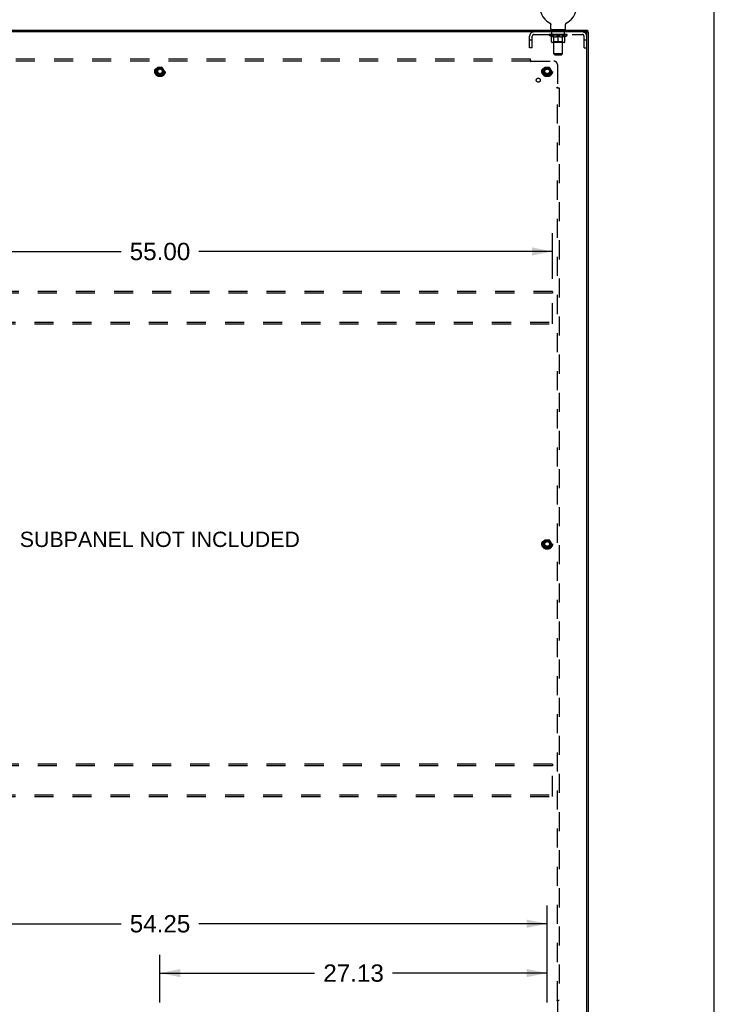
# Model space of a CAD drawing. Header units: inches. Extents: x 0 to 243, y 0 to 157.
# Tile 21 of 22: x 194 to 243, y 53 to 122. Entities that reach past the tile are written whole.
import ezdxf

# ---------------------------------------------------------------- set-up
doc = ezdxf.new("R2010")
doc.units = ezdxf.units.IN
doc.header["$LTSCALE"] = 13.357143
doc.header["$MEASUREMENT"] = 0
doc.linetypes.add('HIDDEN', pattern=[0.2, 0.1, -0.1])
doc.layers.get('0').update_dxf_attribs({"linetype": 'CONTINUOUS'})
for name, color, linetype in [('02___PRT_ALL_AXES', 7, 'CONTINUOUS'), ('DEFAULT_2', 8, 'HIDDEN'), ('DIMENSIONS', 7, 'CONTINUOUS')]:
    doc.layers.add(name, color=color, linetype=linetype)
doc.styles.get("Standard").update_dxf_attribs({"font": 'arial.ttf'})
doc.dimstyles.new('DIMSTYLE_1', dxfattribs={"dimtxt": 1.214286, "dimasz": 1.428571, "dimexe": 0.09, "dimexo": 0.07, "dimgap": 0.0425, "dimtad": 0, "dimtih": 1, "dimtoh": 1, "dimzin": 4, "dimdsep": 46, "dimtxsty": 'Standard', "dimblk": '_FILLED', "dimblk1": '_FILLED', "dimblk2": '_FILLED', "dimcen": 0.09, "dimazin": 1, "dimtfac": 1, "dimtdec": 3, "dimtofl": 0, "dimtmove": 0, "dimatfit": 3, "dimldrblk": '_FILLED', "dimfxl": 1, "dimtolj": 1, "dimtzin": 4, "dimarcsym": 0})

# ---------------------------------------------------------------- blocks, each defined once
blk = doc.blocks.new('_FILLED')
at = {"color": 0, "linetype": 'ByBlock'}
blk.add_solid([(0, 0), (-1, 0.2), (-1, -0.2)], dxfattribs=at)
blk = doc.blocks.new('*D3')
at = {"layer": 'DIMENSIONS', "color": 2, "linetype": 'Continuous'}
for p, q in [((176.896, 52.695), (176.896, 59.49)), ((231.146, 52.695), (231.146, 59.49)), ((176.896, 58.204), (201.292, 58.204)), ((231.146, 58.204), (206.749, 58.204))]:
    blk.add_line(p, q, dxfattribs=at)
at = {"layer": 'DIMENSIONS', "color": 2, "linetype": 'Continuous', "xscale": 1.4285714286, "yscale": 1.4285714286, "zscale": 1.4285714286, "rotation": 180}
blk.add_blockref('_FILLED', (176.896, 58.204), dxfattribs=at)
at = {"layer": 'DIMENSIONS', "color": 2, "linetype": 'Continuous', "xscale": 1.4285714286, "yscale": 1.4285714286, "zscale": 1.4285714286}
blk.add_blockref('_FILLED', (231.146, 58.204), dxfattribs=at)
at = {"layer": 'DIMENSIONS', "color": 2, "linetype": 'Continuous', "insert": (204.021, 58.811), "char_height": 1.2143, "width": 4.24323, "attachment_point": 2, "line_spacing_factor": 0.9}
blk.add_mtext('54.25', dxfattribs=at)
blk = doc.blocks.new('*D4')
at = {"layer": 'DIMENSIONS', "color": 2, "linetype": 'Continuous'}
for p, q in [((204.021, 52.695), (204.021, 56.031)), ((231.146, 52.695), (231.146, 56.031)), ((204.021, 54.746), (214.854, 54.746)), ((231.146, 54.746), (220.312, 54.746))]:
    blk.add_line(p, q, dxfattribs=at)
at = {"layer": 'DIMENSIONS', "color": 2, "linetype": 'Continuous', "xscale": 1.4285714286, "yscale": 1.4285714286, "zscale": 1.4285714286, "rotation": 180}
blk.add_blockref('_FILLED', (204.021, 54.746), dxfattribs=at)
at = {"layer": 'DIMENSIONS', "color": 2, "linetype": 'Continuous', "xscale": 1.4285714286, "yscale": 1.4285714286, "zscale": 1.4285714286}
blk.add_blockref('_FILLED', (231.146, 54.746), dxfattribs=at)
at = {"layer": 'DIMENSIONS', "color": 2, "linetype": 'Continuous', "insert": (217.583, 55.353), "char_height": 1.2143, "width": 4.24323, "attachment_point": 2, "line_spacing_factor": 0.9}
blk.add_mtext('27.13', dxfattribs=at)
blk = doc.blocks.new('*D5')
at = {"layer": 'DIMENSIONS', "color": 2, "linetype": 'Continuous'}
for p, q in [((176.521, 103.404), (176.521, 106.605)), ((231.521, 103.404), (231.521, 106.605)), ((176.521, 105.32), (201.292, 105.32)), ((231.521, 105.32), (206.749, 105.32))]:
    blk.add_line(p, q, dxfattribs=at)
at = {"layer": 'DIMENSIONS', "color": 2, "linetype": 'Continuous', "xscale": 1.4285714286, "yscale": 1.4285714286, "zscale": 1.4285714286, "rotation": 180}
blk.add_blockref('_FILLED', (176.521, 105.32), dxfattribs=at)
at = {"layer": 'DIMENSIONS', "color": 2, "linetype": 'Continuous', "xscale": 1.4285714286, "yscale": 1.4285714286, "zscale": 1.4285714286}
blk.add_blockref('_FILLED', (231.521, 105.32), dxfattribs=at)
at = {"layer": 'DIMENSIONS', "color": 2, "linetype": 'Continuous', "insert": (204.021, 105.927), "char_height": 1.2143, "width": 4.24323, "attachment_point": 2, "line_spacing_factor": 0.9}
blk.add_mtext('55.00', dxfattribs=at)

msp = doc.modelspace()

# ---------------------------------------------------------------- linework, layer by layer
at = {"color": 7, "linetype": 'Continuous'}
for p, q in [((242.857, 0), (242.857, 157.143)), ((174.073, 120.82), (233.969, 120.82)), ((231.317, 121.339), (231.317, 121.339)), ((231.317, 121.339), (231.321, 121.336)), ((231.32, 121.337), (231.318, 121.338)), ((231.321, 121.336), (231.326, 121.334)), ((231.326, 121.334), (231.33, 121.331)), ((231.33, 121.331), (231.335, 121.328)), ((231.334, 121.328), (231.339, 121.325)), ((231.339, 121.325), (231.343, 121.321)), ((231.343, 121.321), (231.347, 121.318)), ((231.347, 121.318), (231.35, 121.314)), ((231.35, 121.314), (231.354, 121.31)), ((231.354, 121.311), (231.358, 121.307)), ((231.358, 121.307), (231.361, 121.303)), ((231.361, 121.303), (231.364, 121.298)), ((231.364, 121.299), (231.367, 121.294)), ((231.367, 121.294), (231.37, 121.29)), ((231.37, 121.29), (231.373, 121.286)), ((231.373, 121.286), (231.376, 121.281)), ((231.376, 121.281), (231.378, 121.276)), ((231.378, 121.276), (231.38, 121.272)), ((231.38, 121.272), (231.382, 121.267)), ((231.382, 121.267), (231.384, 121.262)), ((231.384, 121.262), (231.386, 121.257)), ((231.386, 121.257), (231.388, 121.252)), ((231.388, 121.252), (231.389, 121.247)), ((231.389, 121.247), (231.39, 121.242)), ((231.39, 121.242), (231.391, 121.237)), ((231.393, 121.216), (231.394, 121.212)), ((231.394, 120.919), (231.394, 121.212)), ((231.417, 120.85), (231.417, 120.82)), ((232.417, 120.85), (231.417, 120.85)), ((232.417, 120.85), (232.417, 120.82)), ((232.44, 121.226), (232.441, 121.232)), ((232.44, 121.221), (232.44, 121.226)), ((232.44, 120.919), (232.44, 121.212)), ((232.441, 121.232), (232.442, 121.237)), ((232.442, 121.237), (232.443, 121.242)), ((232.443, 121.242), (232.444, 121.247)), ((232.444, 121.247), (232.445, 121.252)), ((232.445, 121.252), (232.447, 121.257)), ((232.447, 121.257), (232.449, 121.262)), ((232.449, 121.262), (232.451, 121.267)), ((232.451, 121.267), (232.453, 121.272)), ((232.453, 121.272), (232.455, 121.276)), ((232.455, 121.276), (232.457, 121.281)), ((232.457, 121.281), (232.46, 121.286)), ((232.46, 121.286), (232.463, 121.29)), ((232.463, 121.29), (232.466, 121.294)), ((232.466, 121.294), (232.469, 121.299)), ((232.469, 121.298), (232.472, 121.303)), ((232.472, 121.303), (232.476, 121.307)), ((232.475, 121.307), (232.479, 121.311)), ((232.479, 121.31), (232.483, 121.314)), ((232.483, 121.314), (232.487, 121.318)), ((232.486, 121.318), (232.49, 121.321)), ((232.49, 121.321), (232.494, 121.325)), ((232.494, 121.325), (232.499, 121.328)), ((232.499, 121.328), (232.503, 121.331)), ((232.503, 121.331), (232.507, 121.334)), ((232.507, 121.334), (232.512, 121.336)), ((232.507, 121.334), (232.509, 121.334)), ((232.512, 121.336), (232.516, 121.339)), ((232.515, 121.338), (232.513, 121.337)), ((232.516, 121.339), (232.516, 121.339)), ((233.969, 120.82), (233.969, 120.716)), ((233.917, 120.654), (233.917, 120.716)), ((233.969, 120.716), (234.021, 120.716))]:
    msp.add_line(p, q, dxfattribs=at)
at = {"color": 3, "linetype": 'Continuous'}
for p, q in [((233.969, 120.716), (174.073, 120.716)), ((233.917, 48.987), (233.917, 120.654)), ((234.021, 120.716), (234.021, 48.924))]:
    msp.add_line(p, q, dxfattribs=at)
at = {"color": 7, "linetype": 'Continuous'}
for points in [[(231.391, 121.237), (231.392, 121.232), (231.393, 121.226), (231.393, 121.221)], [(231.392, 121.232), (231.393, 121.226), (231.393, 121.221), (231.393, 121.216)], [(232.44, 121.212), (232.44, 121.216), (232.44, 121.221)], [(232.44, 121.212), (232.44, 121.216), (232.44, 121.221)]]:
    msp.add_lwpolyline(points, dxfattribs=at)
for centre, radius, start, end in [((231.917, 122.478), 1.288, 297.70046, 242.29954), ((231.463, 120.919), 0.069, 180, 270), ((232.371, 120.919), 0.069, 270, 360)]:
    msp.add_arc(centre, radius, start, end, dxfattribs=at)
at = {"color": 3, "linetype": 'Continuous'}
msp.add_arc((233.854, 120.654), 0.0625, 0, 90, dxfattribs=at)
at = {"layer": '02___PRT_ALL_AXES', "color": 8, "linetype": 'HIDDEN'}
for p, q in [((231.479, 120.529), (231.479, 120.716)), ((232.354, 120.716), (231.479, 120.716)), ((232.354, 120.529), (231.479, 120.529)), ((232.354, 120.529), (232.354, 120.716))]:
    msp.add_line(p, q, dxfattribs=at)
for centre, radius in [((204.021, 117.945), 0.372), ((204.021, 117.945), 0.356), ((204.021, 117.945), 0.25), ((204.021, 117.945), 0.183), ((231.146, 117.945), 0.372), ((231.146, 117.945), 0.356), ((231.146, 117.945), 0.25), ((231.146, 117.945), 0.183), ((230.527, 117.326), 0.141), ((231.146, 84.82), 0.372), ((231.146, 84.82), 0.356), ((231.146, 84.82), 0.25), ((231.146, 84.82), 0.183)]:
    msp.add_circle(centre, radius, dxfattribs=at)
at = {"layer": 'DEFAULT_2', "color": 8, "linetype": 'HIDDEN'}
for p, q in [((231.324, 121.334), (231.326, 121.334)), ((231.604, 120.85), (231.604, 120.82)), ((231.617, 119.169), (231.617, 120.816)), ((232.217, 119.169), (232.217, 120.816)), ((232.229, 120.85), (232.229, 120.82)), ((232.516, 121.339), (232.516, 121.339)), ((229.917, 119.591), (229.917, 120.399)), ((230.104, 120.121), (229.917, 120.121)), ((230.104, 119.591), (230.104, 120.399)), ((230.234, 120.529), (233.6, 120.529)), ((231.283, 120.483), (231.283, 120.53)), ((232.55, 120.483), (231.283, 120.483)), ((231.443, 120.372), (231.283, 120.483)), ((231.293, 120.523), (231.293, 120.53)), ((231.302, 120.52), (231.302, 120.523)), ((231.302, 120.52), (232.532, 120.52)), ((231.31, 120.52), (231.31, 120.523)), ((231.311, 120.52), (231.311, 120.523)), ((231.321, 120.523), (231.321, 120.53)), ((231.338, 120.52), (231.338, 120.523)), ((231.34, 120.52), (231.34, 120.523)), ((231.368, 120.523), (231.368, 120.53)), ((231.383, 120.52), (231.383, 120.523)), ((231.385, 120.52), (231.385, 120.523)), ((231.59, 120.523), (231.388, 120.523)), ((231.431, 120.523), (231.431, 120.53)), ((231.433, 120.52), (231.433, 120.523)), ((231.434, 120.52), (231.434, 120.523)), ((231.437, 120.52), (231.437, 120.523)), ((231.443, 120.372), (231.453, 120.372)), ((231.444, 120.52), (231.444, 120.523)), ((231.444, 120.52), (231.444, 120.523)), ((231.447, 120.52), (231.447, 120.523)), ((231.45, 120.52), (231.45, 120.524)), ((231.453, 120.009), (231.453, 120.415)), ((231.455, 120.52), (231.455, 120.523)), ((231.469, 120.52), (231.469, 120.523)), ((231.487, 120.52), (231.487, 120.523)), ((231.488, 120.52), (231.488, 120.526)), ((231.508, 120.52), (231.508, 120.523)), ((231.508, 120.52), (231.508, 120.523)), ((231.509, 120.523), (231.509, 120.53)), ((231.519, 120.52), (231.519, 120.523)), ((231.523, 120.52), (231.523, 120.523)), ((231.533, 120.52), (231.533, 120.523)), ((231.544, 120.52), (231.544, 120.527)), ((231.559, 120.52), (231.559, 120.523)), ((231.562, 120.52), (231.562, 120.523)), ((231.59, 120.52), (231.59, 120.523)), ((231.657, 120.523), (231.595, 120.523)), ((231.595, 120.372), (231.775, 120.372)), ((231.6, 120.523), (231.6, 120.53)), ((231.604, 120.012), (231.604, 120.48)), ((231.607, 120.52), (231.607, 120.523)), ((231.611, 120.52), (231.611, 120.523)), ((231.617, 120.52), (231.617, 120.528)), ((231.622, 120.52), (231.622, 120.523)), ((231.632, 120.52), (231.632, 120.523)), ((231.657, 120.52), (231.657, 120.523)), ((231.731, 120.523), (231.672, 120.523)), ((231.693, 120.52), (231.693, 120.523)), ((231.7, 120.523), (231.7, 120.53)), ((231.704, 120.52), (231.704, 120.523)), ((231.706, 120.52), (231.706, 120.529)), ((231.709, 120.52), (231.709, 120.523)), ((231.716, 120.52), (231.716, 120.523)), ((231.732, 120.52), (231.732, 120.523)), ((231.812, 120.523), (231.758, 120.523)), ((231.771, 120.52), (231.771, 120.523)), ((231.802, 120.523), (231.88, 120.528)), ((231.807, 120.523), (231.807, 120.53)), ((231.807, 120.523), (231.807, 120.53)), ((231.807, 120.53), (231.807, 120.53)), ((231.807, 120.52), (231.807, 120.523)), ((231.811, 120.52), (231.811, 120.524)), ((231.812, 120.52), (231.812, 120.523)), ((231.812, 120.52), (231.812, 120.523)), ((231.847, 120.523), (231.912, 120.523)), ((231.853, 120.52), (231.853, 120.523)), ((231.858, 120.523), (231.858, 120.526)), ((231.88, 120.523), (231.88, 120.528)), ((231.896, 120.52), (231.896, 120.523)), ((231.914, 120.523), (231.914, 120.523)), ((231.914, 120.52), (231.914, 120.523)), ((231.914, 120.52), (231.914, 120.523)), ((231.917, 120.523), (231.917, 120.53)), ((231.917, 120.53), (232.031, 120.523)), ((231.917, 119.972), (231.917, 120.415)), ((231.919, 120.52), (231.919, 120.523)), ((231.919, 120.52), (231.919, 120.523)), ((231.919, 120.523), (231.919, 120.523)), ((231.937, 120.52), (231.937, 120.523)), ((231.937, 120.523), (231.986, 120.523)), ((231.98, 120.52), (231.98, 120.523)), ((232.021, 120.52), (232.021, 120.523)), ((232.021, 120.52), (232.021, 120.523)), ((232.021, 120.523), (232.076, 120.523)), ((232.022, 120.52), (232.022, 120.524)), ((232.026, 120.523), (232.026, 120.53)), ((232.026, 120.523), (232.026, 120.53)), ((232.026, 120.53), (232.026, 120.53)), ((232.026, 120.52), (232.026, 120.523)), ((232.058, 120.372), (232.238, 120.372)), ((232.062, 120.52), (232.062, 120.523)), ((232.102, 120.52), (232.102, 120.523)), ((232.102, 120.523), (232.161, 120.523)), ((232.117, 120.52), (232.117, 120.523)), ((232.124, 120.52), (232.124, 120.523)), ((232.127, 120.52), (232.127, 120.529)), ((232.129, 120.52), (232.129, 120.523)), ((232.133, 120.523), (232.133, 120.53)), ((232.14, 120.52), (232.14, 120.523)), ((232.176, 120.52), (232.176, 120.523)), ((232.176, 120.523), (232.238, 120.523)), ((232.201, 120.52), (232.201, 120.523)), ((232.212, 120.52), (232.212, 120.523)), ((232.216, 120.52), (232.216, 120.528)), ((232.222, 120.52), (232.222, 120.523)), ((232.226, 120.52), (232.226, 120.523)), ((232.229, 120.012), (232.229, 120.48)), ((232.233, 120.523), (232.233, 120.53)), ((232.243, 120.52), (232.243, 120.523)), ((232.243, 120.523), (232.445, 120.523)), ((232.271, 120.52), (232.271, 120.523)), ((232.274, 120.52), (232.274, 120.523)), ((232.289, 120.52), (232.289, 120.527)), ((232.3, 120.52), (232.3, 120.523)), ((232.31, 120.52), (232.31, 120.523)), ((232.314, 120.52), (232.314, 120.523)), ((232.324, 120.523), (232.324, 120.53)), ((232.325, 120.52), (232.325, 120.523)), ((232.325, 120.52), (232.325, 120.523)), ((232.345, 120.52), (232.345, 120.526)), ((232.346, 120.52), (232.346, 120.523)), ((232.364, 120.52), (232.364, 120.523)), ((232.378, 120.52), (232.378, 120.523)), ((232.38, 120.009), (232.38, 120.415)), ((232.38, 120.372), (232.39, 120.372)), ((232.383, 120.52), (232.383, 120.524)), ((232.386, 120.52), (232.386, 120.523)), ((232.389, 120.52), (232.389, 120.523)), ((232.389, 120.52), (232.389, 120.523)), ((232.39, 120.372), (232.55, 120.483)), ((232.397, 120.52), (232.397, 120.523)), ((232.4, 120.52), (232.4, 120.523)), ((232.4, 120.52), (232.4, 120.523)), ((232.402, 120.523), (232.402, 120.53)), ((232.448, 120.52), (232.448, 120.523)), ((232.45, 120.52), (232.45, 120.523)), ((232.465, 120.523), (232.465, 120.53)), ((232.493, 120.52), (232.493, 120.523)), ((232.495, 120.52), (232.495, 120.523)), ((232.512, 120.523), (232.512, 120.53)), ((232.522, 120.52), (232.522, 120.523)), ((232.523, 120.52), (232.523, 120.523)), ((232.532, 120.52), (232.532, 120.523)), ((232.54, 120.523), (232.54, 120.53)), ((232.55, 120.483), (232.55, 120.53)), ((233.73, 119.591), (233.73, 120.399)), ((233.917, 120.121), (233.73, 120.121)), ((230.104, 119.591), (229.917, 119.591)), ((232.343, 119.972), (231.49, 119.972)), ((231.604, 120.012), (231.564, 119.972)), ((232.229, 120.012), (231.604, 120.012)), ((232.229, 120.012), (232.269, 119.972)), ((233.73, 119.591), (233.917, 119.591)), ((229.989, 118.789), (178.052, 118.789)), ((229.989, 118.623), (229.989, 118.789)), ((232.217, 119.169), (231.617, 119.169)), ((231.686, 119.1), (231.617, 119.169)), ((231.686, 119.1), (232.148, 119.1)), ((232.148, 119.1), (232.217, 119.169)), ((229.989, 118.664), (178.052, 118.664)), ((203.857, 118.218), (203.703, 117.95)), ((204.175, 118.223), (203.866, 118.223)), ((204.338, 117.95), (204.184, 118.218)), ((230.025, 118.664), (231.614, 118.664)), ((230.982, 118.218), (230.828, 117.95)), ((231.3, 118.223), (230.991, 118.223)), ((231.463, 117.95), (231.309, 118.218)), ((231.864, 118.414), (231.864, 116.824)), ((203.703, 117.94), (203.857, 117.673)), ((204.175, 117.668), (203.866, 117.668)), ((204.184, 117.673), (204.338, 117.94)), ((230.828, 117.94), (230.982, 117.673)), ((231.3, 117.668), (230.991, 117.668)), ((231.309, 117.673), (231.463, 117.94)), ((231.823, 116.789), (231.989, 116.789)), ((231.864, 52.851), (231.864, 116.789)), ((231.883, 116.806), (231.877, 116.812)), ((231.989, 116.789), (231.989, 52.851)), ((231.521, 102.508), (176.521, 102.508)), ((231.521, 102.404), (176.521, 102.404)), ((231.521, 102.508), (231.521, 102.404)), ((231.521, 100.362), (231.521, 102.404)), ((176.521, 100.362), (231.521, 100.362)), ((176.521, 100.258), (231.521, 100.258)), ((231.521, 100.258), (231.521, 100.362)), ((230.982, 85.093), (230.828, 84.825)), ((231.3, 85.098), (230.991, 85.098)), ((231.463, 84.825), (231.309, 85.093)), ((230.828, 84.815), (230.982, 84.548)), ((231.3, 84.543), (230.991, 84.543)), ((231.309, 84.548), (231.463, 84.815)), ((231.521, 69.383), (176.521, 69.383)), ((231.521, 69.279), (176.521, 69.279)), ((231.521, 69.383), (231.521, 69.279)), ((231.521, 67.237), (231.521, 69.279)), ((176.521, 67.237), (231.521, 67.237)), ((176.521, 67.133), (231.521, 67.133)), ((231.521, 67.133), (231.521, 67.237)), ((231.823, 52.851), (231.989, 52.851)), ((231.864, 52.816), (231.864, 51.226))]:
    msp.add_line(p, q, dxfattribs=at)
for points in [[(231.603, 120.372), (231.578, 120.376), (231.554, 120.382), (231.529, 120.389), (231.504, 120.396), (231.479, 120.405), (231.453, 120.415)], [(231.453, 120.414), (231.478, 120.405), (231.502, 120.396), (231.525, 120.389), (231.549, 120.382), (231.572, 120.376), (231.595, 120.372)], [(231.917, 120.415), (231.891, 120.405), (231.865, 120.396), (231.84, 120.389), (231.815, 120.382), (231.79, 120.376), (231.766, 120.372)], [(231.775, 120.372), (231.798, 120.376), (231.822, 120.382), (231.845, 120.389), (231.869, 120.396), (231.892, 120.404), (231.917, 120.414)], [(232.068, 120.372), (232.043, 120.376), (232.018, 120.382), (231.993, 120.389), (231.968, 120.397), (231.942, 120.406), (231.917, 120.415)], [(231.917, 120.414), (231.941, 120.404), (231.965, 120.396), (231.988, 120.388), (232.012, 120.382), (232.035, 120.376), (232.058, 120.372)], [(232.38, 120.415), (232.354, 120.405), (232.329, 120.396), (232.304, 120.388), (232.279, 120.382), (232.255, 120.376), (232.23, 120.372)], [(232.238, 120.372), (232.261, 120.376), (232.285, 120.382), (232.308, 120.389), (232.332, 120.396), (232.356, 120.405), (232.38, 120.414)], [(229.989, 118.702), (229.991, 118.7), (229.992, 118.698), (229.994, 118.696), (229.996, 118.694), (229.997, 118.692), (229.999, 118.69), (230, 118.689), (230.002, 118.687), (230.003, 118.686), (230.005, 118.684), (230.006, 118.682)], [(229.989, 118.623), (229.991, 118.624), (229.993, 118.624), (229.994, 118.625), (229.996, 118.626), (229.998, 118.627), (229.999, 118.628), (230.001, 118.63), (230.002, 118.631), (230.004, 118.633), (230.005, 118.635), (230.006, 118.636), (230.008, 118.638), (230.009, 118.64), (230.01, 118.642), (230.012, 118.644), (230.014, 118.649)], [(230.006, 118.682), (230.013, 118.676), (230.015, 118.674), (230.016, 118.672), (230.018, 118.67), (230.02, 118.669), (230.022, 118.667), (230.023, 118.665), (230.025, 118.664)], [(230.014, 118.649), (230.016, 118.651), (230.017, 118.654), (230.019, 118.656), (230.02, 118.658), (230.022, 118.66), (230.023, 118.662), (230.025, 118.664)], [(231.823, 116.789), (231.824, 116.791), (231.825, 116.792), (231.826, 116.794), (231.827, 116.796), (231.828, 116.797), (231.829, 116.799), (231.83, 116.8), (231.832, 116.802), (231.833, 116.803), (231.835, 116.805), (231.837, 116.806), (231.839, 116.807), (231.841, 116.809), (231.843, 116.81), (231.845, 116.811)], [(231.845, 116.811), (231.85, 116.814), (231.852, 116.815), (231.854, 116.817), (231.857, 116.818), (231.859, 116.82), (231.861, 116.821), (231.863, 116.823), (231.864, 116.824)], [(231.877, 116.812), (231.875, 116.814), (231.873, 116.816), (231.871, 116.818), (231.869, 116.82), (231.867, 116.821), (231.866, 116.823), (231.864, 116.824)], [(231.903, 116.789), (231.901, 116.79), (231.898, 116.792), (231.896, 116.794), (231.895, 116.795), (231.893, 116.797), (231.891, 116.798), (231.889, 116.8), (231.888, 116.801), (231.886, 116.803), (231.884, 116.804), (231.883, 116.806)], [(231.823, 52.851), (231.824, 52.849), (231.825, 52.848), (231.826, 52.846), (231.827, 52.845), (231.828, 52.843), (231.829, 52.841), (231.83, 52.84), (231.832, 52.838), (231.833, 52.837), (231.835, 52.836), (231.837, 52.834), (231.839, 52.833), (231.841, 52.832), (231.843, 52.83), (231.845, 52.829), (231.85, 52.826)], [(231.85, 52.826), (231.852, 52.825), (231.854, 52.823), (231.857, 52.822), (231.859, 52.82), (231.861, 52.819), (231.863, 52.817), (231.864, 52.816)], [(231.883, 52.834), (231.877, 52.828), (231.875, 52.826), (231.873, 52.824), (231.871, 52.822), (231.869, 52.82), (231.867, 52.819), (231.866, 52.817), (231.864, 52.816)], [(231.903, 52.851), (231.901, 52.85), (231.898, 52.848), (231.896, 52.846), (231.895, 52.845), (231.893, 52.843), (231.891, 52.842), (231.889, 52.84), (231.888, 52.839), (231.886, 52.837), (231.884, 52.836), (231.883, 52.834)]]:
    msp.add_lwpolyline(points, dxfattribs=at)
for centre, radius in [((204.021, 117.945), 0.318), ((204.021, 117.945), 0.204), ((204.021, 117.945), 0.183), ((204.021, 117.945), 0.183), ((204.021, 117.945), 0.166), ((231.146, 117.945), 0.318), ((231.146, 117.945), 0.204), ((231.146, 117.945), 0.183), ((231.146, 117.945), 0.183), ((231.146, 117.945), 0.166), ((231.146, 84.82), 0.318), ((231.146, 84.82), 0.204), ((231.146, 84.82), 0.183), ((231.146, 84.82), 0.183), ((231.146, 84.82), 0.166)]:
    msp.add_circle(centre, radius, dxfattribs=at)
for centre, radius, start, end in [((231.582, 120.816), 0.0345, 0, 90), ((232.251, 120.816), 0.0345, 90, 180), ((230.234, 120.399), 0.317, 90, 180), ((230.234, 120.399), 0.13, 90, 180), ((231.564, 120.48), 0.0398, 0, 90), ((232.269, 120.48), 0.0398, 90, 180), ((233.6, 120.399), 0.317, 0, 90), ((233.6, 120.399), 0.13, 0, 90), ((231.49, 120.009), 0.0371, 180, 270), ((232.343, 120.009), 0.0371, 270, 360), ((203.866, 118.213), 0.01, 90.01235, 149.98915), ((204.175, 118.213), 0.01, 30.01204, 89.98872), ((230.991, 118.213), 0.01, 90.01235, 149.98915), ((231.3, 118.213), 0.01, 30.01204, 89.98872), ((231.614, 118.414), 0.25, 0, 90), ((203.712, 117.945), 0.01, 150.01268, 209.98829), ((203.866, 117.678), 0.01, 210.01204, 269.98872), ((204.175, 117.678), 0.01, 270.01235, 329.98915), ((204.329, 117.945), 0.01, 330.01268, 29.98829), ((230.837, 117.945), 0.01, 150.01268, 209.98829), ((230.991, 117.678), 0.01, 210.01204, 269.98872), ((231.3, 117.678), 0.01, 270.01235, 329.98915), ((231.454, 117.945), 0.01, 330.01268, 29.98829), ((230.991, 85.088), 0.01, 90.01235, 149.98915), ((231.3, 85.088), 0.01, 30.01204, 89.98872), ((230.837, 84.82), 0.01, 150.01268, 209.98829), ((230.991, 84.553), 0.01, 210.01204, 269.98872), ((231.3, 84.553), 0.01, 270.01235, 329.98915), ((231.454, 84.82), 0.01, 330.01268, 29.98829)]:
    msp.add_arc(centre, radius, start, end, dxfattribs=at)
for centre, major_axis, ratio, start_param, end_param in [((231.917, 120.53), (0.633, 0.007), 0.05963, 2.96643, 3.140963), ((231.263, 120.518), (0.198, 0), 0.060556, 0.430652, 1.470503), ((231.917, 120.53), (0.633, 0), 0.060556, -3.141593, -2.96706), ((231.263, 120.511), (0.198, 0.002), 0.05963, 1.376596, 1.469874), ((231.917, 120.53), (0.633, 0.013), 0.05688, 2.791345, 2.965878), ((231.239, 120.518), (0.198, 0.002), 0.05963, 0.25549, 1.295341), ((231.308, 120.518), (0.198, -0.002), 0.05963, 0.605815, 1.645666), ((231.917, 120.53), (0.633, -0.007), 0.05963, -2.96643, -2.791898), ((231.308, 120.511), (0.198, 0), 0.060556, 1.551758, 1.645036), ((231.239, 120.511), (0.198, 0.004), 0.05688, 1.20151, 1.294789), ((231.309, 120.514), (0.164, 0.002), 0.05963, 1.065228, 1.614276), ((231.289, 120.514), (0.164, 0.003), 0.05688, 0.890143, 1.43919), ((231.347, 120.514), (0.164, 0), 0.060556, 1.240391, 1.789438), ((231.917, 120.53), (0.633, 0.019), 0.052395, 2.616403, 2.790936), ((231.235, 120.518), (0.198, 0.004), 0.05688, 0.080405, 1.120256), ((231.37, 120.518), (0.198, -0.004), 0.05688, 0.7809, 1.820751), ((231.917, 120.53), (0.633, -0.013), 0.05688, -2.791345, -2.616812), ((231.37, 120.511), (0.198, -0.002), 0.05963, 1.72692, 1.820198), ((231.235, 120.511), (0.198, 0.006), 0.052395, 1.026568, 1.119847), ((231.288, 120.514), (0.164, 0.005), 0.052395, 0.715201, 1.264248), ((231.402, 120.514), (0.164, -0.002), 0.05963, 1.415553, 1.9646), ((231.917, 120.53), (0.633, 0.025), 0.046319, 2.441654, 2.616187), ((231.449, 120.518), (0.198, -0.006), 0.052395, 0.955842, 1.995693), ((231.252, 120.518), (0.198, 0.006), 0.052395, -0.094537, 0.945314), ((231.917, 120.53), (0.633, -0.019), 0.052395, -2.616403, -2.44187), ((231.449, 120.511), (0.198, -0.004), 0.05688, 1.902006, 1.995284), ((231.252, 120.511), (0.198, 0.008), 0.046319, 0.851819, 0.945098), ((231.307, 120.514), (0.164, 0.006), 0.046319, 0.540452, 1.089499), ((231.474, 120.514), (0.164, -0.003), 0.05688, 1.590638, 2.139686), ((231.917, 120.53), (0.633, 0.029), 0.038841, 2.267123, 2.441656), ((231.543, 120.518), (0.198, -0.008), 0.046319, 1.130591, 2.170442), ((231.289, 120.518), (0.198, 0.008), 0.046319, -0.269286, 0.770565), ((231.917, 120.53), (0.633, -0.025), 0.046319, -2.441654, -2.267121), ((231.543, 120.511), (0.198, -0.006), 0.052395, 2.076947, 2.170226), ((231.289, 120.511), (0.198, 0.009), 0.038841, 0.677289, 0.770567), ((231.344, 120.514), (0.164, 0.008), 0.038841, 0.365921, 0.914969), ((231.558, 120.514), (0.164, -0.005), 0.052395, 1.76558, 2.314627), ((231.917, 120.53), (0.633, 0.033), 0.030195, 2.09281, 2.267343), ((231.648, 120.518), (0.198, -0.009), 0.038841, 1.305122, 2.344973), ((231.917, 120.53), (0.633, -0.029), 0.038841, -2.267123, -2.092591), ((231.346, 120.518), (0.198, 0.009), 0.038841, -0.443817, 0.596034), ((231.648, 120.511), (0.198, -0.008), 0.046319, 2.251696, 2.344975), ((231.346, 120.511), (0.198, 0.01), 0.030195, 0.502975, 0.596254), ((231.398, 120.514), (0.164, 0.009), 0.030195, 0.191608, 0.740655), ((231.654, 120.514), (0.164, -0.006), 0.046319, 1.940329, 2.489376), ((231.419, 120.518), (0.198, 0.01), 0.030195, -0.61813, 0.421721), ((231.917, 120.53), (0.633, 0.036), 0.020645, 1.918687, 2.09322), ((231.761, 120.518), (0.198, -0.01), 0.030195, 1.479435, 2.519286), ((231.917, 120.53), (0.633, -0.033), 0.030195, -2.09281, -1.918277), ((231.761, 120.511), (0.198, -0.009), 0.038841, 2.426227, 2.519505), ((231.419, 120.511), (0.198, 0.011), 0.020645, 0.328852, 0.422131), ((231.468, 120.514), (0.164, 0.009), 0.020645, 0.017485, 0.566532), ((231.757, 120.514), (0.164, -0.008), 0.038841, 2.11486, 2.663907), ((231.508, 120.518), (0.198, 0.011), 0.020645, -0.792253, 0.247598), ((231.917, 120.53), (0.633, 0.038), 0.010478, 1.744704, 1.919237), ((231.878, 120.518), (0.198, -0.011), 0.020645, 1.653558, 2.693409), ((231.917, 120.53), (0.633, -0.036), 0.020645, -1.918687, -1.744154), ((231.878, 120.511), (0.198, -0.01), 0.030195, 2.60054, 2.693819), ((231.508, 120.511), (0.198, 0.012), 0.010478, 0.154869, 0.248148), ((231.552, 120.514), (0.164, 0.01), 0.010478, 6.126688, 6.675735), ((231.865, 120.514), (0.164, -0.009), 0.030195, 2.289173, 2.83822), ((231.609, 120.518), (0.198, 0.012), 0.010478, -0.966236, -0.000846), ((231.997, 120.518), (0.198, -0.012), 0.010478, 1.827541, 2.867392), ((231.917, 120.53), (0.633, -0.038), 0.010478, -1.744704, -1.570171), ((231.997, 120.511), (0.198, -0.011), 0.020645, 2.774664, 2.867942), ((231.975, 120.514), (0.164, -0.009), 0.020645, 2.463296, 3.012344), ((231.836, 120.518), (0.198, 0.012), 0.010478, 0.274201, 1.314052), ((231.75, 120.514), (0.164, 0.01), 0.010478, -0.000298, 0.504314), ((231.719, 120.511), (0.198, 0.012), 0.010478, 0.192946, 0.399283), ((231.917, 120.53), (0.633, 0.038), 0.010478, -1.578586, -1.396888), ((232.114, 120.511), (0.198, -0.012), 0.010478, 2.948646, 3.041925), ((232.083, 120.514), (0.164, -0.01), 0.010478, 2.637279, 3.142076), ((231.955, 120.518), (0.198, 0.011), 0.020645, 0.448184, 1.488034), ((231.858, 120.514), (0.164, 0.009), 0.020645, 0.129249, 0.678296), ((231.836, 120.511), (0.198, 0.011), 0.020645, 0.273651, 0.366929), ((231.917, 120.53), (0.633, 0.036), 0.020645, -1.397439, -1.222906), ((232.224, 120.518), (0.198, -0.012), 0.010478, -3.140747, -2.175357), ((231.917, 120.53), (0.633, -0.038), 0.010478, 1.222355, 1.396888), ((232.072, 120.518), (0.198, 0.01), 0.030195, 0.622307, 1.662158), ((231.968, 120.514), (0.164, 0.009), 0.030195, 0.303372, 0.852419), ((232.281, 120.514), (0.164, -0.01), 0.010478, 2.749043, 3.29809), ((232.325, 120.518), (0.198, -0.011), 0.020645, 2.893995, 3.933846), ((231.955, 120.511), (0.198, 0.01), 0.030195, 0.447774, 0.541052), ((232.325, 120.511), (0.198, -0.012), 0.010478, 2.893445, 2.986723), ((231.917, 120.53), (0.633, 0.033), 0.030195, -1.223315, -1.048783), ((231.917, 120.53), (0.633, -0.036), 0.020645, 1.048373, 1.222906), ((232.185, 120.518), (0.198, 0.009), 0.038841, 0.79662, 1.836471), ((232.076, 120.514), (0.164, 0.008), 0.038841, 0.477686, 1.026733), ((232.365, 120.514), (0.164, -0.009), 0.020645, 2.57506, 3.124108), ((232.414, 120.518), (0.198, -0.01), 0.030195, 2.719872, 3.759723), ((232.29, 120.518), (0.198, 0.008), 0.046319, 0.971151, 2.011002), ((232.072, 120.511), (0.198, 0.009), 0.038841, 0.622087, 0.715366), ((232.414, 120.511), (0.198, -0.011), 0.020645, 2.719462, 2.812741), ((231.917, 120.53), (0.633, 0.029), 0.038841, -1.049002, -0.874469), ((231.917, 120.53), (0.633, -0.033), 0.030195, 0.87425, 1.048783), ((232.179, 120.514), (0.164, 0.006), 0.046319, 0.652216, 1.201263), ((232.384, 120.518), (0.198, 0.006), 0.052395, 1.1459, 2.185751), ((232.435, 120.514), (0.164, -0.009), 0.030195, 2.400937, 2.949985), ((232.487, 120.518), (0.198, -0.009), 0.038841, 2.545558, 3.585409), ((232.275, 120.514), (0.164, 0.005), 0.052395, 0.826965, 1.376012), ((232.185, 120.511), (0.198, 0.008), 0.046319, 0.796618, 0.889896), ((232.487, 120.511), (0.198, -0.01), 0.030195, 2.545339, 2.638617), ((232.463, 120.518), (0.198, 0.004), 0.05688, 1.320842, 2.360692), ((231.917, 120.53), (0.633, 0.025), 0.046319, -0.874471, -0.699939), ((231.917, 120.53), (0.633, -0.029), 0.038841, 0.699936, 0.874469), ((232.544, 120.518), (0.198, -0.008), 0.046319, 2.371028, 3.410879), ((232.489, 120.514), (0.164, -0.008), 0.038841, 2.226624, 2.775671), ((232.359, 120.514), (0.164, 0.003), 0.05688, 1.001907, 1.550954), ((232.525, 120.518), (0.198, 0.002), 0.05963, 1.495927, 2.535778), ((232.581, 120.518), (0.198, -0.006), 0.052395, 2.196279, 3.23613), ((232.526, 120.514), (0.164, -0.006), 0.046319, 2.052093, 2.601141), ((232.29, 120.511), (0.198, 0.006), 0.052395, 0.971367, 1.064645), ((232.544, 120.511), (0.198, -0.009), 0.038841, 2.371026, 2.464304), ((232.57, 120.518), (0.198, 0), 0.060556, 1.671089, 2.71094), ((232.598, 120.518), (0.198, -0.004), 0.05688, 2.021337, 3.061188), ((231.917, 120.53), (0.633, 0.019), 0.052395, -0.699723, -0.52519), ((231.917, 120.53), (0.633, -0.025), 0.046319, 0.525406, 0.699939), ((232.594, 120.518), (0.198, -0.002), 0.05963, 1.846251, 2.886102), ((232.431, 120.514), (0.164, 0.002), 0.05963, 1.176993, 1.72604), ((232.545, 120.514), (0.164, -0.005), 0.052395, 1.877344, 2.426392), ((232.486, 120.514), (0.164, 0), 0.060556, 1.352155, 1.901202), ((232.544, 120.514), (0.164, -0.003), 0.05688, 1.702402, 2.25145), ((232.524, 120.514), (0.164, -0.002), 0.05963, 1.527317, 2.076364), ((232.384, 120.511), (0.198, 0.004), 0.05688, 1.146309, 1.239587), ((232.581, 120.511), (0.198, -0.008), 0.046319, 2.196495, 2.289773), ((231.917, 120.53), (0.633, 0.013), 0.05688, -0.524781, -0.350248), ((231.917, 120.53), (0.633, -0.019), 0.052395, 0.350657, 0.52519), ((232.463, 120.511), (0.198, 0.002), 0.05963, 1.321394, 1.414673), ((232.598, 120.511), (0.198, -0.006), 0.052395, 2.021746, 2.115024), ((231.917, 120.53), (0.633, 0.007), 0.05963, -0.349695, -0.175162), ((231.917, 120.53), (0.633, -0.013), 0.05688, 0.175715, 0.350248), ((232.525, 120.511), (0.198, 0), 0.060556, 1.496556, 1.589835), ((232.594, 120.511), (0.198, -0.004), 0.05688, 1.846804, 1.940083), ((232.57, 120.511), (0.198, -0.002), 0.05963, 1.671719, 1.764997), ((231.917, 120.53), (0.633, 0), 0.060556, -0.174533, 0), ((231.917, 120.53), (0.633, -0.007), 0.05963, 0.000629, 0.175162)]:
    msp.add_ellipse(centre, major_axis=major_axis, ratio=ratio, start_param=start_param, end_param=end_param, dxfattribs=at)

# ---------------------------------------------------------------- texts
at = {"layer": 'DIMENSIONS', "color": 2, "linetype": 'Continuous', "insert": (204.008, 85.681), "char_height": 1.07143, "width": 19.59241, "attachment_point": 2, "line_spacing_factor": 0.9}
msp.add_mtext('SUBPANEL NOT INCLUDED', dxfattribs=at)

# ---------------------------------------------------------------- dimensions: what is measured, and where the dimension line sits
at = {"layer": 'DIMENSIONS', "color": 2, "linetype": 'Continuous'}
for base, p1, p2, picture, middle in [((176.521, 105.32), (231.521, 103.334), (176.521, 103.334), '*D5', (204.016, 105.313)), ((176.896, 58.204), (231.146, 52.625), (176.896, 52.625), '*D3', (204.02, 58.198)), ((204.020525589, 54.745776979), (231.145525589, 52.625021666), (204.020525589, 52.625021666), '*D4', (217.566908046, 54.73900735))]:
    dim = msp.add_linear_dim(base=base, p1=p1, p2=p2, angle=180, dimstyle='DIMSTYLE_1', dxfattribs=at)
    dim.commit()
    dim.dimension.update_dxf_attribs({"geometry": picture, "text_midpoint": middle, "dimtype": 160})

doc.saveas('drawing.dxf')
